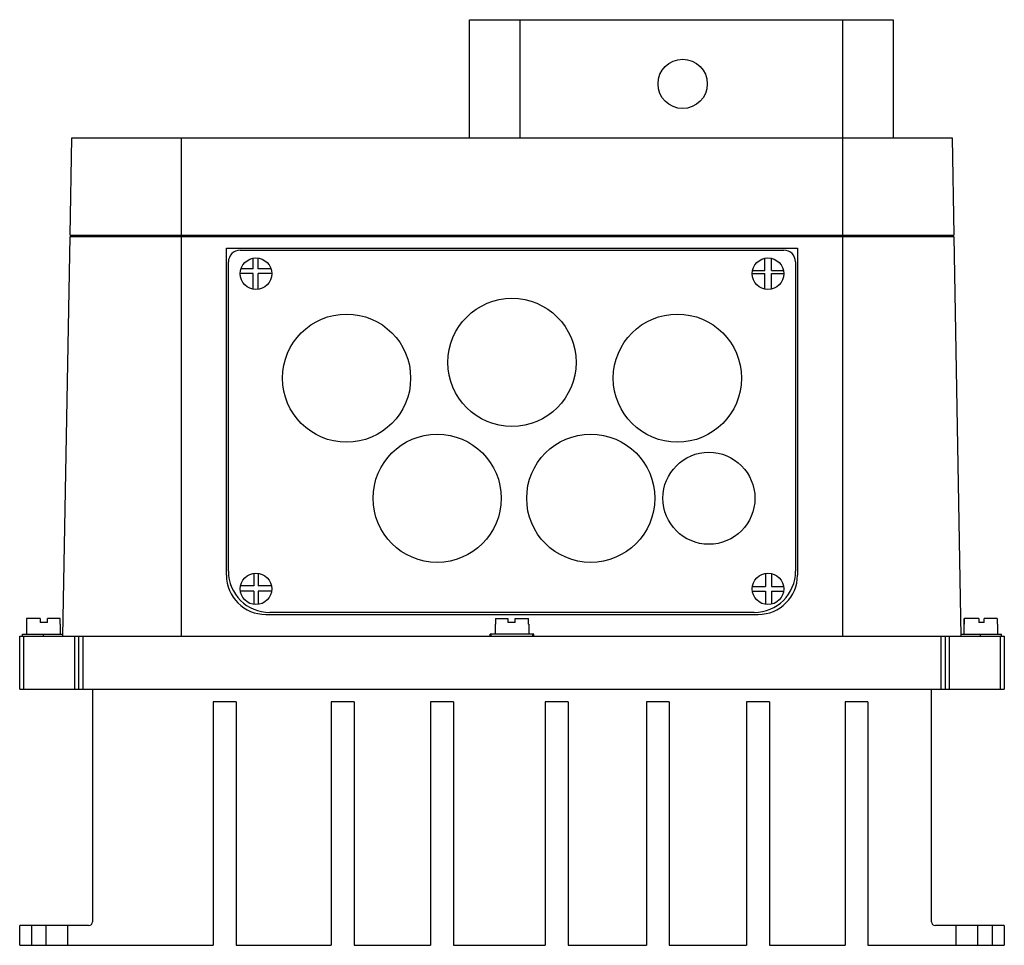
# Model space of a CAD drawing. Header units: millimetres. Extents: x 37 to 287, y 107 to 342.
import ezdxf

# ---------------------------------------------------------------- set-up
doc = ezdxf.new("R2010")
doc.units = ezdxf.units.MM
doc.header["$LTSCALE"] = 29.133641
doc.layers.get('0').update_dxf_attribs({"linetype": 'CONTINUOUS'})

msp = doc.modelspace()

# ---------------------------------------------------------------- linework, layer by layer
at = {"color": 7}
for p, q in [((151.6, 312.06), (151.6, 342.06)), ((151.6, 342.06), (259.16, 342.06)), ((164.38, 342.06), (164.38, 312.06)), ((246.38, 312.06), (246.38, 342.06)), ((259.16, 342.06), (259.16, 312.06)), ((50.18, 287.36), (50.61, 312.06)), ((50.61, 312.06), (274.16, 312.06)), ((78.38, 312.06), (78.38, 185.56)), ((246.38, 185.56), (246.38, 312.06)), ((274.16, 312.06), (274.59, 287.36)), ((48.38, 185.56), (50.16, 287.06)), ((50.16, 287.06), (274.61, 287.06)), ((50.18, 287.36), (274.59, 287.36)), ((53.16, 287.06), (53.16, 287.36)), ((271.61, 287.36), (271.61, 287.06)), ((272.14, 287.06), (272.14, 287.36)), ((274.61, 287.06), (276.38, 185.56)), ((89.88, 201.06), (89.88, 284.06)), ((89.88, 284.06), (234.88, 284.06)), ((93.38, 283.56), (231.38, 283.56)), ((234.88, 284.06), (234.88, 201.06)), ((90.38, 202.06), (90.38, 280.56)), ((96.69, 278.79), (96.69, 281.5)), ((97.92, 278.79), (97.92, 281.53)), ((226.59, 278.36), (226.59, 281.48)), ((228.29, 278.36), (228.29, 281.46)), ((234.38, 280.56), (234.38, 202.06)), ((96.69, 277.59), (93.38, 277.59)), ((96.69, 278.79), (93.58, 278.79)), ((96.69, 273.62), (96.69, 277.59)), ((101.19, 278.79), (97.92, 278.79)), ((97.92, 273.6), (97.92, 277.59)), ((101.38, 277.59), (97.92, 277.59)), ((223.38, 277.59), (226.59, 277.59)), ((223.47, 278.36), (226.59, 278.36)), ((226.59, 273.64), (226.59, 277.59)), ((228.29, 278.36), (231.3, 278.36)), ((228.29, 277.59), (231.38, 277.59)), ((228.29, 273.67), (228.29, 277.59)), ((96.81, 201.52), (96.81, 198.29)), ((97.92, 201.53), (97.92, 198.29)), ((226.78, 201.52), (226.78, 198.16)), ((228.29, 201.46), (228.29, 198.16)), ((96.81, 198.29), (93.45, 198.29)), ((101.32, 198.29), (97.92, 198.29)), ((223.43, 198.16), (226.78, 198.16)), ((228.29, 198.16), (231.34, 198.16)), ((96.81, 196.96), (93.43, 196.96)), ((96.81, 196.96), (96.81, 193.6)), ((97.92, 196.96), (97.92, 193.6)), ((101.34, 196.96), (97.92, 196.96)), ((223.43, 196.96), (226.78, 196.96)), ((226.78, 196.96), (226.78, 193.61)), ((228.29, 196.96), (231.34, 196.96)), ((228.29, 196.96), (228.29, 193.67)), ((39.15, 190.06), (39.15, 188.56)), ((42.57, 190.06), (39.15, 190.06)), ((39.21, 188.56), (39.21, 190.06)), ((42.57, 190.06), (42.57, 189.06)), ((44.41, 189.06), (44.41, 190.06)), ((47.62, 190.06), (44.41, 190.06)), ((47.56, 190.06), (47.56, 188.56)), ((47.62, 188.56), (47.62, 190.06)), ((99.88, 191.06), (224.89, 191.06)), ((223.88, 191.56), (100.88, 191.56)), ((158.17, 190.06), (161.35, 190.06)), ((158.17, 190.06), (158.17, 188.56)), ((158.3, 188.56), (158.3, 190.06)), ((161.35, 190.06), (161.35, 189.06)), ((163.19, 190.06), (166.6, 190.06)), ((163.19, 189.06), (163.19, 190.06)), ((166.47, 190.06), (166.47, 188.56)), ((166.6, 188.56), (166.6, 190.06)), ((277.15, 190.06), (277.15, 188.56)), ((280.89, 190.06), (277.2, 190.06)), ((277.2, 188.56), (277.2, 190.06)), ((280.89, 190.06), (280.89, 189.06)), ((285.57, 190.06), (282.25, 190.06)), ((282.25, 189.06), (282.25, 190.06)), ((285.57, 190.06), (285.57, 188.56)), ((285.62, 188.56), (285.62, 190.06)), ((39.13, 188.56), (39.13, 186.06)), ((39.21, 188.56), (39.13, 188.56)), ((44.41, 189.06), (42.57, 189.06)), ((47.63, 188.56), (47.56, 188.56)), ((47.63, 188.56), (47.63, 186.06)), ((158.3, 188.56), (158.13, 188.56)), ((158.13, 188.56), (158.13, 186.06)), ((163.19, 189.06), (161.35, 189.06)), ((166.63, 188.56), (166.47, 188.56)), ((166.63, 188.56), (166.63, 186.06)), ((277.2, 188.56), (277.13, 188.56)), ((277.13, 188.56), (277.13, 186.06)), ((282.25, 189.06), (280.89, 189.06)), ((285.63, 188.56), (285.57, 188.56)), ((285.63, 188.56), (285.63, 186.06)), ((37.38, 172.06), (37.38, 185.56)), ((37.38, 185.56), (287.38, 185.56)), ((38.13, 185.56), (38.13, 186.06)), ((38.13, 186.06), (48.39, 186.06)), ((38.38, 185.56), (38.38, 172.06)), ((43.38, 186.06), (43.38, 185.56)), ((51.38, 172.06), (51.38, 185.56)), ((52.38, 172.06), (52.38, 185.56)), ((53.38, 185.56), (53.38, 172.06)), ((167.9, 186.06), (156.87, 186.06)), ((156.87, 185.56), (156.87, 186.06)), ((157.13, 185.56), (157.13, 186.06)), ((167.63, 186.06), (167.63, 185.56)), ((167.9, 185.56), (167.9, 186.06)), ((271.38, 172.06), (271.38, 185.56)), ((272.38, 185.56), (272.38, 172.06)), ((273.38, 185.56), (273.38, 172.06)), ((276.38, 186.06), (286.63, 186.06)), ((281.38, 185.56), (281.38, 186.06)), ((286.38, 172.06), (286.38, 185.56)), ((286.63, 185.56), (286.63, 186.06)), ((287.38, 185.56), (287.38, 172.06)), ((37.38, 172.06), (287.38, 172.06)), ((55.88, 172.06), (55.88, 113.06)), ((268.88, 113.06), (268.88, 172.06)), ((86.49, 168.9), (86.49, 107.06)), ((92.31, 168.9), (86.49, 168.9)), ((92.31, 168.9), (92.31, 107.06)), ((122.28, 168.9), (116.45, 168.9)), ((116.45, 168.9), (116.45, 107.06)), ((122.28, 168.9), (122.28, 107.06)), ((147.54, 168.9), (141.71, 168.9)), ((141.71, 168.9), (141.71, 107.06)), ((147.54, 168.9), (147.54, 107.06)), ((176.65, 168.9), (170.82, 168.9)), ((170.82, 168.9), (170.82, 107.06)), ((176.65, 168.9), (176.65, 107.06)), ((202.33, 168.9), (196.51, 168.9)), ((196.51, 168.9), (196.51, 107.06)), ((202.33, 168.9), (202.33, 107.06)), ((227.76, 168.9), (221.94, 168.9)), ((221.94, 168.9), (221.94, 107.06)), ((227.76, 168.9), (227.76, 107.06)), ((252.77, 168.9), (246.95, 168.9)), ((246.95, 168.9), (246.95, 107.06)), ((252.77, 168.9), (252.77, 107.06)), ((37.38, 107.06), (37.38, 112.06)), ((54.88, 112.06), (37.38, 112.06)), ((40.38, 112.06), (40.38, 107.06)), ((44.13, 107.06), (44.13, 112.06)), ((49.63, 107.06), (49.63, 112.06)), ((287.38, 112.06), (269.88, 112.06)), ((275.13, 107.06), (275.13, 112.06)), ((280.63, 107.06), (280.63, 112.06)), ((284.38, 107.06), (284.38, 112.06)), ((287.38, 112.06), (287.38, 107.06)), ((37.38, 107.06), (86.49, 107.06)), ((92.31, 107.06), (116.45, 107.06)), ((122.28, 107.06), (141.71, 107.06)), ((147.54, 107.06), (170.82, 107.06)), ((176.65, 107.06), (196.51, 107.06)), ((202.33, 107.06), (221.94, 107.06)), ((227.76, 107.06), (246.95, 107.06)), ((252.77, 107.06), (287.38, 107.06))]:
    msp.add_line(p, q, dxfattribs=at)
for centre, radius in [((205.72, 325.76), 6.25), ((97.38, 277.56), 4), ((227.38, 277.56), 4), ((162.38, 255.06), 16.27), ((120.38, 251.06), 16.27), ((204.38, 251.06), 16.27), ((143.38, 220.56), 16.27), ((182.38, 220.56), 16.27), ((212.38, 220.56), 11.68), ((97.38, 197.56), 4), ((227.38, 197.56), 4)]:
    msp.add_circle(centre, radius, dxfattribs=at)
for centre, radius, start, end in [((93.38, 280.56), 3, 90, 180), ((231.38, 280.56), 3, 0, 90), ((99.88, 201.06), 10, 179.9989, 269.9989), ((100.88, 202.06), 10.5, 180, 270), ((223.88, 202.06), 10.5, 270, 360), ((224.88, 201.06), 10, 270.0011, 360), ((54.88, 113.06), 1, 270, 360), ((269.88, 113.06), 1, 180, 270)]:
    msp.add_arc(centre, radius, start, end, dxfattribs=at)

doc.saveas('drawing.dxf')
